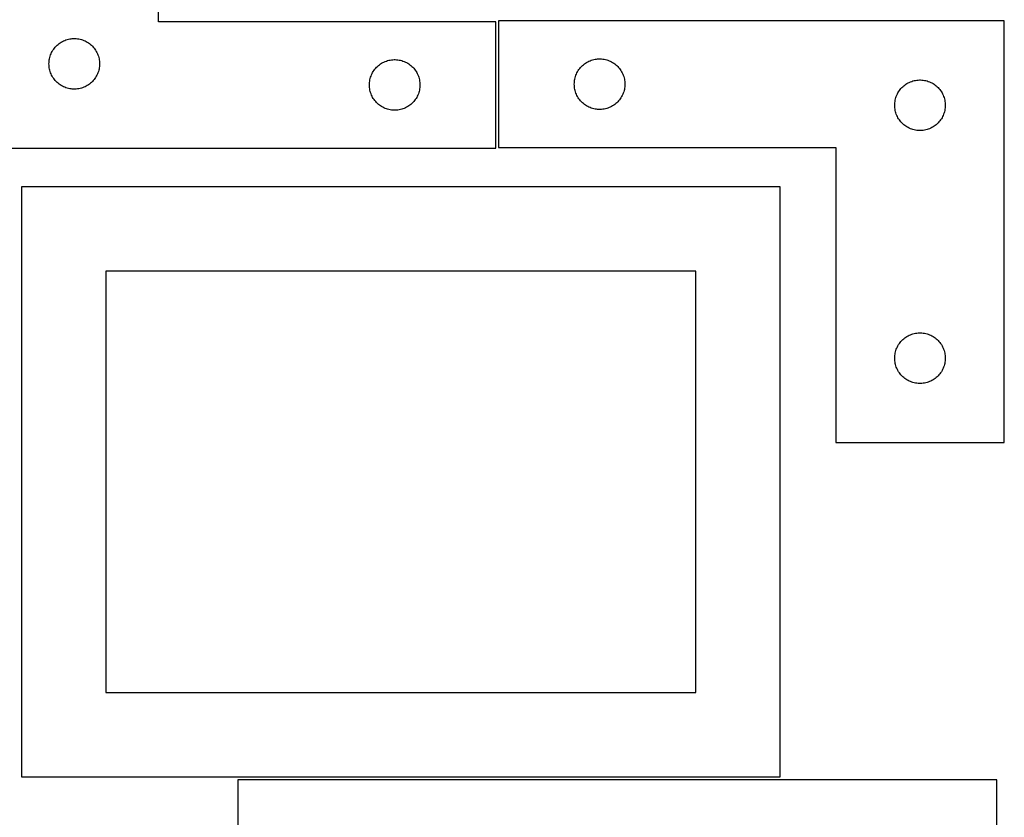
# Model space of a CAD drawing. Header units: millimetres. Extents: x 7 to 1493, y 7 to 2993.
# Tile 11 of 14: x 909 to 1493, y 1637 to 2110. Entities that reach past the tile are written whole.
import ezdxf

# ---------------------------------------------------------------- set-up
doc = ezdxf.new("R2010")
doc.units = ezdxf.units.MM
doc.layers.add('CUT', color=7, linetype='CONTINUOUS', true_color=0x000000)

msp = doc.modelspace()

# ---------------------------------------------------------------- linework, layer by layer
at = {"layer": 'CUT'}
for p, q in [((991.818665, 2109.276397), (991.818665, 2284.276397)), ((1191.818665, 2109.276397), (991.818665, 2109.276397)), ((1191.818665, 2034.276397), (1191.818665, 2109.276397)), ((1493.353114, 2109.716344), (1193.353114, 2109.716344)), ((1193.353114, 2109.716344), (1193.353114, 2034.716344)), ((1493.353114, 1859.716344), (1493.353114, 2109.716344)), ((932.209768, 2095.794604), (932.815451, 2096.273986)), ((932.815451, 2096.273986), (933.445009, 2096.721552)), ((933.445009, 2096.721552), (934.096773, 2097.136116)), ((934.096773, 2097.136116), (934.769014, 2097.516579)), ((934.769014, 2097.516579), (935.459949, 2097.861931)), ((935.459949, 2097.861931), (936.167747, 2098.171256)), ((936.167747, 2098.171256), (936.89053, 2098.443735)), ((936.89053, 2098.443735), (937.626381, 2098.678645)), ((937.626381, 2098.678645), (938.373349, 2098.875362)), ((938.373349, 2098.875362), (939.129454, 2099.033366)), ((939.129454, 2099.033366), (939.89269, 2099.152237)), ((939.89269, 2099.152237), (940.661033, 2099.23166)), ((940.661033, 2099.23166), (941.432447, 2099.271424)), ((941.432447, 2099.271424), (942.204884, 2099.271424)), ((942.204884, 2099.271424), (942.976297, 2099.23166)), ((942.976297, 2099.23166), (943.744641, 2099.152237)), ((943.744641, 2099.152237), (944.507877, 2099.033366)), ((944.507877, 2099.033366), (945.263981, 2098.875362)), ((945.263981, 2098.875362), (946.01095, 2098.678645)), ((946.01095, 2098.678645), (946.746801, 2098.443735)), ((946.746801, 2098.443735), (947.469584, 2098.171256)), ((947.469584, 2098.171256), (948.177381, 2097.861931)), ((948.177381, 2097.861931), (948.868316, 2097.516579)), ((948.868316, 2097.516579), (949.540557, 2097.136116)), ((949.540557, 2097.136116), (950.192321, 2096.721552)), ((950.192321, 2096.721552), (950.821879, 2096.273986)), ((950.821879, 2096.273986), (951.427563, 2095.794604)), ((928.073912, 2090.283205), (928.401359, 2090.982804)), ((928.401359, 2090.982804), (928.764387, 2091.664618)), ((928.764387, 2091.664618), (929.162032, 2092.32684)), ((929.162032, 2092.32684), (929.59324, 2092.967713)), ((929.59324, 2092.967713), (930.056868, 2093.585539)), ((930.056868, 2093.585539), (930.551686, 2094.178679)), ((930.551686, 2094.178679), (931.076382, 2094.745559)), ((931.076382, 2094.745559), (931.629565, 2095.284677)), ((931.629565, 2095.284677), (932.209768, 2095.794604)), ((951.427563, 2095.794604), (952.007765, 2095.284677)), ((952.007765, 2095.284677), (952.560948, 2094.745559)), ((952.560948, 2094.745559), (953.085644, 2094.178679)), ((953.085644, 2094.178679), (953.580462, 2093.585539)), ((953.580462, 2093.585539), (954.04409, 2092.967713)), ((954.04409, 2092.967713), (954.475299, 2092.32684)), ((954.475299, 2092.32684), (954.872944, 2091.664618)), ((954.872944, 2091.664618), (955.235971, 2090.982804)), ((955.235971, 2090.982804), (955.563419, 2090.283205)), ((926.818665, 2084.276397), (926.838554, 2085.048578)), ((926.838554, 2085.048578), (926.898167, 2085.818712)), ((926.898167, 2085.818712), (926.997347, 2086.584755)), ((926.997347, 2086.584755), (927.13583, 2087.344678)), ((927.13583, 2087.344678), (927.313249, 2088.096464)), ((927.313249, 2088.096464), (927.529135, 2088.838119)), ((927.529135, 2088.838119), (927.782913, 2089.567678)), ((927.782913, 2089.567678), (928.073912, 2090.283205)), ((955.563419, 2090.283205), (955.854418, 2089.567678)), ((955.854418, 2089.567678), (956.108196, 2088.838119)), ((956.108196, 2088.838119), (956.324081, 2088.096464)), ((956.324081, 2088.096464), (956.501501, 2087.344678)), ((956.501501, 2087.344678), (956.639984, 2086.584755)), ((956.639984, 2086.584755), (956.739163, 2085.818712)), ((956.739163, 2085.818712), (956.798777, 2085.048578)), ((956.798777, 2085.048578), (956.818665, 2084.276397)), ((1123.445009, 2084.221552), (1124.096773, 2084.636116)), ((1124.096773, 2084.636116), (1124.769014, 2085.016579)), ((1124.769014, 2085.016579), (1125.459949, 2085.361931)), ((1125.459949, 2085.361931), (1126.167747, 2085.671256)), ((1126.167747, 2085.671256), (1126.89053, 2085.943735)), ((1126.89053, 2085.943735), (1127.626381, 2086.178645)), ((1127.626381, 2086.178645), (1128.373349, 2086.375362)), ((1128.373349, 2086.375362), (1129.129454, 2086.533366)), ((1129.129454, 2086.533366), (1129.89269, 2086.652237)), ((1129.89269, 2086.652237), (1130.661033, 2086.73166)), ((1130.661033, 2086.73166), (1131.432447, 2086.771424)), ((1131.432447, 2086.771424), (1132.204884, 2086.771424)), ((1132.204884, 2086.771424), (1132.976297, 2086.73166)), ((1132.976297, 2086.73166), (1133.744641, 2086.652237)), ((1133.744641, 2086.652237), (1134.507877, 2086.533366)), ((1134.507877, 2086.533366), (1135.263981, 2086.375362)), ((1135.263981, 2086.375362), (1136.01095, 2086.178645)), ((1136.01095, 2086.178645), (1136.746801, 2085.943735)), ((1136.746801, 2085.943735), (1137.469584, 2085.671256)), ((1137.469584, 2085.671256), (1138.177381, 2085.361931)), ((1138.177381, 2085.361931), (1138.868316, 2085.016579)), ((1138.868316, 2085.016579), (1139.540557, 2084.636116)), ((1139.540557, 2084.636116), (1140.192321, 2084.221552)), ((1244.3499, 2084.213933), (1244.979459, 2084.661499)), ((1244.979459, 2084.661499), (1245.631222, 2085.076064)), ((1245.631222, 2085.076064), (1246.303463, 2085.456526)), ((1246.303463, 2085.456526), (1246.994399, 2085.801878)), ((1246.994399, 2085.801878), (1247.702196, 2086.111204)), ((1247.702196, 2086.111204), (1248.424979, 2086.383683)), ((1248.424979, 2086.383683), (1249.16083, 2086.618592)), ((1249.16083, 2086.618592), (1249.907798, 2086.81531)), ((1249.907798, 2086.81531), (1250.663903, 2086.973313)), ((1250.663903, 2086.973313), (1251.427139, 2087.092184)), ((1251.427139, 2087.092184), (1252.195483, 2087.171607)), ((1252.195483, 2087.171607), (1252.966896, 2087.211371)), ((1252.966896, 2087.211371), (1253.739333, 2087.211371)), ((1253.739333, 2087.211371), (1254.510746, 2087.171607)), ((1254.510746, 2087.171607), (1255.27909, 2087.092184)), ((1255.27909, 2087.092184), (1256.042326, 2086.973313)), ((1256.042326, 2086.973313), (1256.798431, 2086.81531)), ((1256.798431, 2086.81531), (1257.545399, 2086.618592)), ((1257.545399, 2086.618592), (1258.28125, 2086.383683)), ((1258.28125, 2086.383683), (1259.004033, 2086.111204)), ((1259.004033, 2086.111204), (1259.71183, 2085.801878)), ((1259.71183, 2085.801878), (1260.402766, 2085.456526)), ((1260.402766, 2085.456526), (1261.075006, 2085.076064)), ((1261.075006, 2085.076064), (1261.72677, 2084.661499)), ((1261.72677, 2084.661499), (1262.356329, 2084.213933)), ((926.838554, 2083.504216), (926.818665, 2084.276397)), ((926.898167, 2082.734082), (926.838554, 2083.504216)), ((926.997347, 2081.968038), (926.898167, 2082.734082)), ((927.13583, 2081.208116), (926.997347, 2081.968038)), ((927.313249, 2080.45633), (927.13583, 2081.208116)), ((927.529135, 2079.714674), (927.313249, 2080.45633)), ((927.782913, 2078.985116), (927.529135, 2079.714674)), ((928.073912, 2078.269588), (927.782913, 2078.985116)), ((955.854418, 2078.985116), (955.563419, 2078.269588)), ((956.108196, 2079.714674), (955.854418, 2078.985116)), ((956.324081, 2080.45633), (956.108196, 2079.714674)), ((956.501501, 2081.208116), (956.324081, 2080.45633)), ((956.639984, 2081.968038), (956.501501, 2081.208116)), ((956.739163, 2082.734082), (956.639984, 2081.968038)), ((956.798777, 2083.504216), (956.739163, 2082.734082)), ((956.818665, 2084.276397), (956.798777, 2083.504216)), ((1118.401359, 2078.482804), (1118.764387, 2079.164618)), ((1118.764387, 2079.164618), (1119.162032, 2079.82684)), ((1119.162032, 2079.82684), (1119.59324, 2080.467713)), ((1119.59324, 2080.467713), (1120.056868, 2081.085539)), ((1120.056868, 2081.085539), (1120.551686, 2081.678679)), ((1120.551686, 2081.678679), (1121.076382, 2082.245559)), ((1121.076382, 2082.245559), (1121.629565, 2082.784677)), ((1121.629565, 2082.784677), (1122.209768, 2083.294604)), ((1122.209768, 2083.294604), (1122.815451, 2083.773986)), ((1122.815451, 2083.773986), (1123.445009, 2084.221552)), ((1140.192321, 2084.221552), (1140.821879, 2083.773986)), ((1140.821879, 2083.773986), (1141.427563, 2083.294604)), ((1141.427563, 2083.294604), (1142.007765, 2082.784677)), ((1142.007765, 2082.784677), (1142.560948, 2082.245559)), ((1142.560948, 2082.245559), (1143.085644, 2081.678679)), ((1143.085644, 2081.678679), (1143.580462, 2081.085539)), ((1143.580462, 2081.085539), (1144.04409, 2080.467713)), ((1144.04409, 2080.467713), (1144.475299, 2079.82684)), ((1144.475299, 2079.82684), (1144.872944, 2079.164618)), ((1144.872944, 2079.164618), (1145.235971, 2078.482804)), ((1239.608361, 2078.223153), (1239.935808, 2078.922751)), ((1239.935808, 2078.922751), (1240.298836, 2079.604565)), ((1240.298836, 2079.604565), (1240.696481, 2080.266787)), ((1240.696481, 2080.266787), (1241.127689, 2080.907661)), ((1241.127689, 2080.907661), (1241.591317, 2081.525486)), ((1241.591317, 2081.525486), (1242.086135, 2082.118626)), ((1242.086135, 2082.118626), (1242.610832, 2082.685506)), ((1242.610832, 2082.685506), (1243.164014, 2083.224625)), ((1243.164014, 2083.224625), (1243.744217, 2083.734551)), ((1243.744217, 2083.734551), (1244.3499, 2084.213933)), ((1262.356329, 2084.213933), (1262.962012, 2083.734551)), ((1262.962012, 2083.734551), (1263.542215, 2083.224625)), ((1263.542215, 2083.224625), (1264.095397, 2082.685506)), ((1264.095397, 2082.685506), (1264.620093, 2082.118626)), ((1264.620093, 2082.118626), (1265.114912, 2081.525486)), ((1265.114912, 2081.525486), (1265.57854, 2080.907661)), ((1265.57854, 2080.907661), (1266.009748, 2080.266787)), ((1266.009748, 2080.266787), (1266.407393, 2079.604565)), ((1266.407393, 2079.604565), (1266.770421, 2078.922751)), ((1266.770421, 2078.922751), (1267.097868, 2078.223153)), ((928.401359, 2077.56999), (928.073912, 2078.269588)), ((928.764387, 2076.888176), (928.401359, 2077.56999)), ((929.162032, 2076.225954), (928.764387, 2076.888176)), ((929.59324, 2075.58508), (929.162032, 2076.225954)), ((930.056868, 2074.967255), (929.59324, 2075.58508)), ((930.551686, 2074.374115), (930.056868, 2074.967255)), ((931.076382, 2073.807235), (930.551686, 2074.374115)), ((931.629565, 2073.268116), (931.076382, 2073.807235)), ((932.209768, 2072.75819), (931.629565, 2073.268116)), ((952.007765, 2073.268116), (951.427563, 2072.75819)), ((952.560948, 2073.807235), (952.007765, 2073.268116)), ((953.085644, 2074.374115), (952.560948, 2073.807235)), ((953.580462, 2074.967255), (953.085644, 2074.374115)), ((954.04409, 2075.58508), (953.580462, 2074.967255)), ((954.475299, 2076.225954), (954.04409, 2075.58508)), ((954.872944, 2076.888176), (954.475299, 2076.225954)), ((955.235971, 2077.56999), (954.872944, 2076.888176)), ((955.563419, 2078.269588), (955.235971, 2077.56999)), ((1116.838554, 2072.548578), (1116.898167, 2073.318712)), ((1116.898167, 2073.318712), (1116.997347, 2074.084755)), ((1116.997347, 2074.084755), (1117.13583, 2074.844678)), ((1117.13583, 2074.844678), (1117.313249, 2075.596464)), ((1117.313249, 2075.596464), (1117.529135, 2076.338119)), ((1117.529135, 2076.338119), (1117.782913, 2077.067678)), ((1117.782913, 2077.067678), (1118.073912, 2077.783205)), ((1118.073912, 2077.783205), (1118.401359, 2078.482804)), ((1145.235971, 2078.482804), (1145.563419, 2077.783205)), ((1145.563419, 2077.783205), (1145.854418, 2077.067678)), ((1145.854418, 2077.067678), (1146.108196, 2076.338119)), ((1146.108196, 2076.338119), (1146.324081, 2075.596464)), ((1146.324081, 2075.596464), (1146.501501, 2074.844678)), ((1146.501501, 2074.844678), (1146.639984, 2074.084755)), ((1146.639984, 2074.084755), (1146.739163, 2073.318712)), ((1146.739163, 2073.318712), (1146.798777, 2072.548578)), ((1238.353114, 2072.216344), (1238.373003, 2072.988525)), ((1238.373003, 2072.988525), (1238.432616, 2073.758659)), ((1238.432616, 2073.758659), (1238.531796, 2074.524703)), ((1238.531796, 2074.524703), (1238.670279, 2075.284625)), ((1238.670279, 2075.284625), (1238.847699, 2076.036411)), ((1238.847699, 2076.036411), (1239.063584, 2076.778067)), ((1239.063584, 2076.778067), (1239.317362, 2077.507625)), ((1239.317362, 2077.507625), (1239.608361, 2078.223153)), ((1267.097868, 2078.223153), (1267.388867, 2077.507625)), ((1267.388867, 2077.507625), (1267.642645, 2076.778067)), ((1267.642645, 2076.778067), (1267.85853, 2076.036411)), ((1267.85853, 2076.036411), (1268.03595, 2075.284625)), ((1268.03595, 2075.284625), (1268.174433, 2074.524703)), ((1268.174433, 2074.524703), (1268.273613, 2073.758659)), ((1268.273613, 2073.758659), (1268.333226, 2072.988525)), ((1268.333226, 2072.988525), (1268.353114, 2072.216344)), ((1435.631222, 2072.576064), (1436.303463, 2072.956526)), ((1436.303463, 2072.956526), (1436.994399, 2073.301878)), ((1436.994399, 2073.301878), (1437.702196, 2073.611204)), ((1437.702196, 2073.611204), (1438.424979, 2073.883683)), ((1438.424979, 2073.883683), (1439.16083, 2074.118592)), ((1439.16083, 2074.118592), (1439.907798, 2074.31531)), ((1439.907798, 2074.31531), (1440.663903, 2074.473313)), ((1440.663903, 2074.473313), (1441.427139, 2074.592184)), ((1441.427139, 2074.592184), (1442.195483, 2074.671607)), ((1442.195483, 2074.671607), (1442.966896, 2074.711371)), ((1442.966896, 2074.711371), (1443.739333, 2074.711371)), ((1443.739333, 2074.711371), (1444.510746, 2074.671607)), ((1444.510746, 2074.671607), (1445.27909, 2074.592184)), ((1445.27909, 2074.592184), (1446.042326, 2074.473313)), ((1446.042326, 2074.473313), (1446.798431, 2074.31531)), ((1446.798431, 2074.31531), (1447.545399, 2074.118592)), ((1447.545399, 2074.118592), (1448.28125, 2073.883683)), ((1448.28125, 2073.883683), (1449.004033, 2073.611204)), ((1449.004033, 2073.611204), (1449.71183, 2073.301878)), ((1449.71183, 2073.301878), (1450.402766, 2072.956526)), ((1450.402766, 2072.956526), (1451.075006, 2072.576064)), ((932.815451, 2072.278808), (932.209768, 2072.75819)), ((933.445009, 2071.831242), (932.815451, 2072.278808)), ((934.096773, 2071.416677), (933.445009, 2071.831242)), ((934.769014, 2071.036215), (934.096773, 2071.416677)), ((935.459949, 2070.690863), (934.769014, 2071.036215)), ((936.167747, 2070.381537), (935.459949, 2070.690863)), ((936.89053, 2070.109058), (936.167747, 2070.381537)), ((937.626381, 2069.874149), (936.89053, 2070.109058)), ((938.373349, 2069.677431), (937.626381, 2069.874149)), ((939.129454, 2069.519428), (938.373349, 2069.677431)), ((939.89269, 2069.400557), (939.129454, 2069.519428)), ((940.661033, 2069.321134), (939.89269, 2069.400557)), ((941.432447, 2069.28137), (940.661033, 2069.321134)), ((942.204884, 2069.28137), (941.432447, 2069.28137)), ((942.976297, 2069.321134), (942.204884, 2069.28137)), ((943.744641, 2069.400557), (942.976297, 2069.321134)), ((944.507877, 2069.519428), (943.744641, 2069.400557)), ((945.263981, 2069.677431), (944.507877, 2069.519428)), ((946.01095, 2069.874149), (945.263981, 2069.677431)), ((946.746801, 2070.109058), (946.01095, 2069.874149)), ((947.469584, 2070.381537), (946.746801, 2070.109058)), ((948.177381, 2070.690863), (947.469584, 2070.381537)), ((948.868316, 2071.036215), (948.177381, 2070.690863)), ((949.540557, 2071.416677), (948.868316, 2071.036215)), ((950.192321, 2071.831242), (949.540557, 2071.416677)), ((950.821879, 2072.278808), (950.192321, 2071.831242)), ((951.427563, 2072.75819), (950.821879, 2072.278808)), ((1116.818665, 2071.776397), (1116.838554, 2072.548578)), ((1116.838554, 2071.004216), (1116.818665, 2071.776397)), ((1116.898167, 2070.234082), (1116.838554, 2071.004216)), ((1116.997347, 2069.468038), (1116.898167, 2070.234082)), ((1117.13583, 2068.708116), (1116.997347, 2069.468038)), ((1117.313249, 2067.95633), (1117.13583, 2068.708116)), ((1117.529135, 2067.214674), (1117.313249, 2067.95633)), ((1117.782913, 2066.485116), (1117.529135, 2067.214674)), ((1146.108196, 2067.214674), (1145.854418, 2066.485116)), ((1146.324081, 2067.95633), (1146.108196, 2067.214674)), ((1146.501501, 2068.708116), (1146.324081, 2067.95633)), ((1146.639984, 2069.468038), (1146.501501, 2068.708116)), ((1146.739163, 2070.234082), (1146.639984, 2069.468038)), ((1146.798777, 2071.004216), (1146.739163, 2070.234082)), ((1146.798777, 2072.548578), (1146.818665, 2071.776397)), ((1146.818665, 2071.776397), (1146.798777, 2071.004216)), ((1238.373003, 2071.444163), (1238.353114, 2072.216344)), ((1238.432616, 2070.674029), (1238.373003, 2071.444163)), ((1238.531796, 2069.907986), (1238.432616, 2070.674029)), ((1238.670279, 2069.148063), (1238.531796, 2069.907986)), ((1238.847699, 2068.396277), (1238.670279, 2069.148063)), ((1239.063584, 2067.654622), (1238.847699, 2068.396277)), ((1239.317362, 2066.925063), (1239.063584, 2067.654622)), ((1267.642645, 2067.654622), (1267.388867, 2066.925063)), ((1267.85853, 2068.396277), (1267.642645, 2067.654622)), ((1268.03595, 2069.148063), (1267.85853, 2068.396277)), ((1268.174433, 2069.907986), (1268.03595, 2069.148063)), ((1268.273613, 2070.674029), (1268.174433, 2069.907986)), ((1268.333226, 2071.444163), (1268.273613, 2070.674029)), ((1268.353114, 2072.216344), (1268.333226, 2071.444163)), ((1429.935808, 2066.422751), (1430.298836, 2067.104565)), ((1430.298836, 2067.104565), (1430.696481, 2067.766787)), ((1430.696481, 2067.766787), (1431.127689, 2068.407661)), ((1431.127689, 2068.407661), (1431.591317, 2069.025486)), ((1431.591317, 2069.025486), (1432.086135, 2069.618626)), ((1432.086135, 2069.618626), (1432.610832, 2070.185506)), ((1432.610832, 2070.185506), (1433.164014, 2070.724625)), ((1433.164014, 2070.724625), (1433.744217, 2071.234551)), ((1433.744217, 2071.234551), (1434.3499, 2071.713933)), ((1434.3499, 2071.713933), (1434.979459, 2072.161499)), ((1434.979459, 2072.161499), (1435.631222, 2072.576064)), ((1451.075006, 2072.576064), (1451.72677, 2072.161499)), ((1451.72677, 2072.161499), (1452.356329, 2071.713933)), ((1452.356329, 2071.713933), (1452.962012, 2071.234551)), ((1452.962012, 2071.234551), (1453.542215, 2070.724625)), ((1453.542215, 2070.724625), (1454.095397, 2070.185506)), ((1454.095397, 2070.185506), (1454.620093, 2069.618626)), ((1454.620093, 2069.618626), (1455.114912, 2069.025486)), ((1455.114912, 2069.025486), (1455.57854, 2068.407661)), ((1455.57854, 2068.407661), (1456.009748, 2067.766787)), ((1456.009748, 2067.766787), (1456.407393, 2067.104565)), ((1456.407393, 2067.104565), (1456.770421, 2066.422751)), ((1118.073912, 2065.769588), (1117.782913, 2066.485116)), ((1118.401359, 2065.06999), (1118.073912, 2065.769588)), ((1118.764387, 2064.388176), (1118.401359, 2065.06999)), ((1119.162032, 2063.725954), (1118.764387, 2064.388176)), ((1119.59324, 2063.08508), (1119.162032, 2063.725954)), ((1120.056868, 2062.467255), (1119.59324, 2063.08508)), ((1120.551686, 2061.874115), (1120.056868, 2062.467255)), ((1121.076382, 2061.307235), (1120.551686, 2061.874115)), ((1121.629565, 2060.768116), (1121.076382, 2061.307235)), ((1142.560948, 2061.307235), (1142.007765, 2060.768116)), ((1143.085644, 2061.874115), (1142.560948, 2061.307235)), ((1143.580462, 2062.467255), (1143.085644, 2061.874115)), ((1144.04409, 2063.08508), (1143.580462, 2062.467255)), ((1144.475299, 2063.725954), (1144.04409, 2063.08508)), ((1144.872944, 2064.388176), (1144.475299, 2063.725954)), ((1145.235971, 2065.06999), (1144.872944, 2064.388176)), ((1145.563419, 2065.769588), (1145.235971, 2065.06999)), ((1145.854418, 2066.485116), (1145.563419, 2065.769588)), ((1239.608361, 2066.209536), (1239.317362, 2066.925063)), ((1239.935808, 2065.509937), (1239.608361, 2066.209536)), ((1240.298836, 2064.828123), (1239.935808, 2065.509937)), ((1240.696481, 2064.165901), (1240.298836, 2064.828123)), ((1241.127689, 2063.525028), (1240.696481, 2064.165901)), ((1241.591317, 2062.907202), (1241.127689, 2063.525028)), ((1242.086135, 2062.314062), (1241.591317, 2062.907202)), ((1242.610832, 2061.747182), (1242.086135, 2062.314062)), ((1243.164014, 2061.208064), (1242.610832, 2061.747182)), ((1243.744217, 2060.698137), (1243.164014, 2061.208064)), ((1263.542215, 2061.208064), (1262.962012, 2060.698137)), ((1264.095397, 2061.747182), (1263.542215, 2061.208064)), ((1264.620093, 2062.314062), (1264.095397, 2061.747182)), ((1265.114912, 2062.907202), (1264.620093, 2062.314062)), ((1265.57854, 2063.525028), (1265.114912, 2062.907202)), ((1266.009748, 2064.165901), (1265.57854, 2063.525028)), ((1266.407393, 2064.828123), (1266.009748, 2064.165901)), ((1266.770421, 2065.509937), (1266.407393, 2064.828123)), ((1267.097868, 2066.209536), (1266.770421, 2065.509937)), ((1267.388867, 2066.925063), (1267.097868, 2066.209536)), ((1428.373003, 2060.488525), (1428.432616, 2061.258659)), ((1428.432616, 2061.258659), (1428.531796, 2062.024703)), ((1428.531796, 2062.024703), (1428.670279, 2062.784625)), ((1428.670279, 2062.784625), (1428.847699, 2063.536411)), ((1428.847699, 2063.536411), (1429.063584, 2064.278067)), ((1429.063584, 2064.278067), (1429.317362, 2065.007625)), ((1429.317362, 2065.007625), (1429.608361, 2065.723153)), ((1429.608361, 2065.723153), (1429.935808, 2066.422751)), ((1456.770421, 2066.422751), (1457.097868, 2065.723153)), ((1457.097868, 2065.723153), (1457.388867, 2065.007625)), ((1457.388867, 2065.007625), (1457.642645, 2064.278067)), ((1457.642645, 2064.278067), (1457.85853, 2063.536411)), ((1457.85853, 2063.536411), (1458.03595, 2062.784625)), ((1458.03595, 2062.784625), (1458.174433, 2062.024703)), ((1458.174433, 2062.024703), (1458.273613, 2061.258659)), ((1458.273613, 2061.258659), (1458.333226, 2060.488525)), ((1122.209768, 2060.25819), (1121.629565, 2060.768116)), ((1122.815451, 2059.778808), (1122.209768, 2060.25819)), ((1123.445009, 2059.331242), (1122.815451, 2059.778808)), ((1124.096773, 2058.916677), (1123.445009, 2059.331242)), ((1124.769014, 2058.536215), (1124.096773, 2058.916677)), ((1125.459949, 2058.190863), (1124.769014, 2058.536215)), ((1126.167747, 2057.881537), (1125.459949, 2058.190863)), ((1126.89053, 2057.609058), (1126.167747, 2057.881537)), ((1127.626381, 2057.374149), (1126.89053, 2057.609058)), ((1128.373349, 2057.177431), (1127.626381, 2057.374149)), ((1129.129454, 2057.019428), (1128.373349, 2057.177431)), ((1129.89269, 2056.900557), (1129.129454, 2057.019428)), ((1130.661033, 2056.821134), (1129.89269, 2056.900557)), ((1131.432447, 2056.78137), (1130.661033, 2056.821134)), ((1132.204884, 2056.78137), (1131.432447, 2056.78137)), ((1132.976297, 2056.821134), (1132.204884, 2056.78137)), ((1133.744641, 2056.900557), (1132.976297, 2056.821134)), ((1134.507877, 2057.019428), (1133.744641, 2056.900557)), ((1135.263981, 2057.177431), (1134.507877, 2057.019428)), ((1136.01095, 2057.374149), (1135.263981, 2057.177431)), ((1136.746801, 2057.609058), (1136.01095, 2057.374149)), ((1137.469584, 2057.881537), (1136.746801, 2057.609058)), ((1138.177381, 2058.190863), (1137.469584, 2057.881537)), ((1138.868316, 2058.536215), (1138.177381, 2058.190863)), ((1139.540557, 2058.916677), (1138.868316, 2058.536215)), ((1140.192321, 2059.331242), (1139.540557, 2058.916677)), ((1140.821879, 2059.778808), (1140.192321, 2059.331242)), ((1141.427563, 2060.25819), (1140.821879, 2059.778808)), ((1142.007765, 2060.768116), (1141.427563, 2060.25819)), ((1244.3499, 2060.218755), (1243.744217, 2060.698137)), ((1244.979459, 2059.771189), (1244.3499, 2060.218755)), ((1245.631222, 2059.356625), (1244.979459, 2059.771189)), ((1246.303463, 2058.976162), (1245.631222, 2059.356625)), ((1246.994399, 2058.63081), (1246.303463, 2058.976162)), ((1247.702196, 2058.321485), (1246.994399, 2058.63081)), ((1248.424979, 2058.049006), (1247.702196, 2058.321485)), ((1249.16083, 2057.814096), (1248.424979, 2058.049006)), ((1249.907798, 2057.617379), (1249.16083, 2057.814096)), ((1250.663903, 2057.459375), (1249.907798, 2057.617379)), ((1251.427139, 2057.340504), (1250.663903, 2057.459375)), ((1252.195483, 2057.261081), (1251.427139, 2057.340504)), ((1252.966896, 2057.221317), (1252.195483, 2057.261081)), ((1253.739333, 2057.221317), (1252.966896, 2057.221317)), ((1254.510746, 2057.261081), (1253.739333, 2057.221317)), ((1255.27909, 2057.340504), (1254.510746, 2057.261081)), ((1256.042326, 2057.459375), (1255.27909, 2057.340504)), ((1256.798431, 2057.617379), (1256.042326, 2057.459375)), ((1257.545399, 2057.814096), (1256.798431, 2057.617379)), ((1258.28125, 2058.049006), (1257.545399, 2057.814096)), ((1259.004033, 2058.321485), (1258.28125, 2058.049006)), ((1259.71183, 2058.63081), (1259.004033, 2058.321485)), ((1260.402766, 2058.976162), (1259.71183, 2058.63081)), ((1261.075006, 2059.356625), (1260.402766, 2058.976162)), ((1261.72677, 2059.771189), (1261.075006, 2059.356625)), ((1262.356329, 2060.218755), (1261.72677, 2059.771189)), ((1262.962012, 2060.698137), (1262.356329, 2060.218755)), ((1428.353114, 2059.716344), (1428.373003, 2060.488525)), ((1428.373003, 2058.944163), (1428.353114, 2059.716344)), ((1428.432616, 2058.174029), (1428.373003, 2058.944163)), ((1428.531796, 2057.407986), (1428.432616, 2058.174029)), ((1428.670279, 2056.648063), (1428.531796, 2057.407986)), ((1428.847699, 2055.896277), (1428.670279, 2056.648063)), ((1429.063584, 2055.154622), (1428.847699, 2055.896277)), ((1457.85853, 2055.896277), (1457.642645, 2055.154622)), ((1458.03595, 2056.648063), (1457.85853, 2055.896277)), ((1458.174433, 2057.407986), (1458.03595, 2056.648063)), ((1458.273613, 2058.174029), (1458.174433, 2057.407986)), ((1458.333226, 2058.944163), (1458.273613, 2058.174029)), ((1458.333226, 2060.488525), (1458.353114, 2059.716344)), ((1458.353114, 2059.716344), (1458.333226, 2058.944163)), ((1429.317362, 2054.425063), (1429.063584, 2055.154622)), ((1429.608361, 2053.709536), (1429.317362, 2054.425063)), ((1429.935808, 2053.009937), (1429.608361, 2053.709536)), ((1430.298836, 2052.328123), (1429.935808, 2053.009937)), ((1430.696481, 2051.665901), (1430.298836, 2052.328123)), ((1431.127689, 2051.025028), (1430.696481, 2051.665901)), ((1431.591317, 2050.407202), (1431.127689, 2051.025028)), ((1432.086135, 2049.814062), (1431.591317, 2050.407202)), ((1432.610832, 2049.247182), (1432.086135, 2049.814062)), ((1454.620093, 2049.814062), (1454.095397, 2049.247182)), ((1455.114912, 2050.407202), (1454.620093, 2049.814062)), ((1455.57854, 2051.025028), (1455.114912, 2050.407202)), ((1456.009748, 2051.665901), (1455.57854, 2051.025028)), ((1456.407393, 2052.328123), (1456.009748, 2051.665901)), ((1456.770421, 2053.009937), (1456.407393, 2052.328123)), ((1457.097868, 2053.709536), (1456.770421, 2053.009937)), ((1457.388867, 2054.425063), (1457.097868, 2053.709536)), ((1457.642645, 2055.154622), (1457.388867, 2054.425063)), ((1433.164014, 2048.708064), (1432.610832, 2049.247182)), ((1433.744217, 2048.198137), (1433.164014, 2048.708064)), ((1434.3499, 2047.718755), (1433.744217, 2048.198137)), ((1434.979459, 2047.271189), (1434.3499, 2047.718755)), ((1435.631222, 2046.856625), (1434.979459, 2047.271189)), ((1436.303463, 2046.476162), (1435.631222, 2046.856625)), ((1436.994399, 2046.13081), (1436.303463, 2046.476162)), ((1437.702196, 2045.821485), (1436.994399, 2046.13081)), ((1438.424979, 2045.549006), (1437.702196, 2045.821485)), ((1439.16083, 2045.314096), (1438.424979, 2045.549006)), ((1439.907798, 2045.117379), (1439.16083, 2045.314096)), ((1440.663903, 2044.959375), (1439.907798, 2045.117379)), ((1441.427139, 2044.840504), (1440.663903, 2044.959375)), ((1442.195483, 2044.761081), (1441.427139, 2044.840504)), ((1442.966896, 2044.721317), (1442.195483, 2044.761081)), ((1443.739333, 2044.721317), (1442.966896, 2044.721317)), ((1444.510746, 2044.761081), (1443.739333, 2044.721317)), ((1445.27909, 2044.840504), (1444.510746, 2044.761081)), ((1446.042326, 2044.959375), (1445.27909, 2044.840504)), ((1446.798431, 2045.117379), (1446.042326, 2044.959375)), ((1447.545399, 2045.314096), (1446.798431, 2045.117379)), ((1448.28125, 2045.549006), (1447.545399, 2045.314096)), ((1449.004033, 2045.821485), (1448.28125, 2045.549006)), ((1449.71183, 2046.13081), (1449.004033, 2045.821485)), ((1450.402766, 2046.476162), (1449.71183, 2046.13081)), ((1451.075006, 2046.856625), (1450.402766, 2046.476162)), ((1451.72677, 2047.271189), (1451.075006, 2046.856625)), ((1452.356329, 2047.718755), (1451.72677, 2047.271189)), ((1452.962012, 2048.198137), (1452.356329, 2047.718755)), ((1453.542215, 2048.708064), (1452.962012, 2048.198137)), ((1454.095397, 2049.247182), (1453.542215, 2048.708064)), ((891.818665, 2034.276397), (1191.818665, 2034.276397)), ((1193.353114, 2034.716344), (1393.353114, 2034.716344)), ((1393.353114, 2034.716344), (1393.353114, 1859.716344)), ((1360.484972, 2011.431532), (910.484972, 2011.431532)), ((910.484972, 2011.431532), (910.484972, 1661.431532)), ((1360.484972, 1661.431532), (1360.484972, 2011.431532)), ((1310.484972, 1961.431532), (960.484972, 1961.431532)), ((960.484972, 1961.431532), (960.484972, 1711.431532)), ((1310.484972, 1711.431532), (1310.484972, 1961.431532)), ((1433.164014, 1920.724625), (1433.744217, 1921.234551)), ((1433.744217, 1921.234551), (1434.3499, 1921.713933)), ((1434.3499, 1921.713933), (1434.979459, 1922.161499)), ((1434.979459, 1922.161499), (1435.631222, 1922.576064)), ((1435.631222, 1922.576064), (1436.303463, 1922.956526)), ((1436.303463, 1922.956526), (1436.994399, 1923.301878)), ((1436.994399, 1923.301878), (1437.702196, 1923.611204)), ((1437.702196, 1923.611204), (1438.424979, 1923.883683)), ((1438.424979, 1923.883683), (1439.16083, 1924.118592)), ((1439.16083, 1924.118592), (1439.907798, 1924.31531)), ((1439.907798, 1924.31531), (1440.663903, 1924.473313)), ((1440.663903, 1924.473313), (1441.427139, 1924.592184)), ((1441.427139, 1924.592184), (1442.195483, 1924.671607)), ((1442.195483, 1924.671607), (1442.966896, 1924.711371)), ((1442.966896, 1924.711371), (1443.739333, 1924.711371)), ((1443.739333, 1924.711371), (1444.510746, 1924.671607)), ((1444.510746, 1924.671607), (1445.27909, 1924.592184)), ((1445.27909, 1924.592184), (1446.042326, 1924.473313)), ((1446.042326, 1924.473313), (1446.798431, 1924.31531)), ((1446.798431, 1924.31531), (1447.545399, 1924.118592)), ((1447.545399, 1924.118592), (1448.28125, 1923.883683)), ((1448.28125, 1923.883683), (1449.004033, 1923.611204)), ((1449.004033, 1923.611204), (1449.71183, 1923.301878)), ((1449.71183, 1923.301878), (1450.402766, 1922.956526)), ((1450.402766, 1922.956526), (1451.075006, 1922.576064)), ((1451.075006, 1922.576064), (1451.72677, 1922.161499)), ((1451.72677, 1922.161499), (1452.356329, 1921.713933)), ((1452.356329, 1921.713933), (1452.962012, 1921.234551)), ((1452.962012, 1921.234551), (1453.542215, 1920.724625)), ((1429.317362, 1915.007625), (1429.608361, 1915.723153)), ((1429.608361, 1915.723153), (1429.935808, 1916.422751)), ((1429.935808, 1916.422751), (1430.298836, 1917.104565)), ((1430.298836, 1917.104565), (1430.696481, 1917.766787)), ((1430.696481, 1917.766787), (1431.127689, 1918.407661)), ((1431.127689, 1918.407661), (1431.591317, 1919.025486)), ((1431.591317, 1919.025486), (1432.086135, 1919.618626)), ((1432.086135, 1919.618626), (1432.610832, 1920.185506)), ((1432.610832, 1920.185506), (1433.164014, 1920.724625)), ((1453.542215, 1920.724625), (1454.095397, 1920.185506)), ((1454.095397, 1920.185506), (1454.620093, 1919.618626)), ((1454.620093, 1919.618626), (1455.114912, 1919.025486)), ((1455.114912, 1919.025486), (1455.57854, 1918.407661)), ((1455.57854, 1918.407661), (1456.009748, 1917.766787)), ((1456.009748, 1917.766787), (1456.407393, 1917.104565)), ((1456.407393, 1917.104565), (1456.770421, 1916.422751)), ((1456.770421, 1916.422751), (1457.097868, 1915.723153)), ((1457.097868, 1915.723153), (1457.388867, 1915.007625)), ((1428.353114, 1909.716344), (1428.373003, 1910.488525)), ((1428.373003, 1908.944163), (1428.353114, 1909.716344)), ((1428.373003, 1910.488525), (1428.432616, 1911.258659)), ((1428.432616, 1911.258659), (1428.531796, 1912.024703)), ((1428.531796, 1912.024703), (1428.670279, 1912.784625)), ((1428.670279, 1912.784625), (1428.847699, 1913.536411)), ((1428.847699, 1913.536411), (1429.063584, 1914.278067)), ((1429.063584, 1914.278067), (1429.317362, 1915.007625)), ((1457.388867, 1915.007625), (1457.642645, 1914.278067)), ((1457.642645, 1914.278067), (1457.85853, 1913.536411)), ((1457.85853, 1913.536411), (1458.03595, 1912.784625)), ((1458.03595, 1912.784625), (1458.174433, 1912.024703)), ((1458.174433, 1912.024703), (1458.273613, 1911.258659)), ((1458.273613, 1911.258659), (1458.333226, 1910.488525)), ((1458.333226, 1910.488525), (1458.353114, 1909.716344)), ((1458.353114, 1909.716344), (1458.333226, 1908.944163)), ((1428.432616, 1908.174029), (1428.373003, 1908.944163)), ((1428.531796, 1907.407986), (1428.432616, 1908.174029)), ((1428.670279, 1906.648063), (1428.531796, 1907.407986)), ((1428.847699, 1905.896277), (1428.670279, 1906.648063)), ((1429.063584, 1905.154622), (1428.847699, 1905.896277)), ((1429.317362, 1904.425063), (1429.063584, 1905.154622)), ((1429.608361, 1903.709536), (1429.317362, 1904.425063)), ((1429.935808, 1903.009937), (1429.608361, 1903.709536)), ((1457.097868, 1903.709536), (1456.770421, 1903.009937)), ((1457.388867, 1904.425063), (1457.097868, 1903.709536)), ((1457.642645, 1905.154622), (1457.388867, 1904.425063)), ((1457.85853, 1905.896277), (1457.642645, 1905.154622)), ((1458.03595, 1906.648063), (1457.85853, 1905.896277)), ((1458.174433, 1907.407986), (1458.03595, 1906.648063)), ((1458.273613, 1908.174029), (1458.174433, 1907.407986)), ((1458.333226, 1908.944163), (1458.273613, 1908.174029)), ((1430.298836, 1902.328123), (1429.935808, 1903.009937)), ((1430.696481, 1901.665901), (1430.298836, 1902.328123)), ((1431.127689, 1901.025028), (1430.696481, 1901.665901)), ((1431.591317, 1900.407202), (1431.127689, 1901.025028)), ((1432.086135, 1899.814062), (1431.591317, 1900.407202)), ((1432.610832, 1899.247182), (1432.086135, 1899.814062)), ((1433.164014, 1898.708064), (1432.610832, 1899.247182)), ((1433.744217, 1898.198137), (1433.164014, 1898.708064)), ((1434.3499, 1897.718755), (1433.744217, 1898.198137)), ((1434.979459, 1897.271189), (1434.3499, 1897.718755)), ((1452.356329, 1897.718755), (1451.72677, 1897.271189)), ((1452.962012, 1898.198137), (1452.356329, 1897.718755)), ((1453.542215, 1898.708064), (1452.962012, 1898.198137)), ((1454.095397, 1899.247182), (1453.542215, 1898.708064)), ((1454.620093, 1899.814062), (1454.095397, 1899.247182)), ((1455.114912, 1900.407202), (1454.620093, 1899.814062)), ((1455.57854, 1901.025028), (1455.114912, 1900.407202)), ((1456.009748, 1901.665901), (1455.57854, 1901.025028)), ((1456.407393, 1902.328123), (1456.009748, 1901.665901)), ((1456.770421, 1903.009937), (1456.407393, 1902.328123)), ((1435.631222, 1896.856625), (1434.979459, 1897.271189)), ((1436.303463, 1896.476162), (1435.631222, 1896.856625)), ((1436.994399, 1896.13081), (1436.303463, 1896.476162)), ((1437.702196, 1895.821485), (1436.994399, 1896.13081)), ((1438.424979, 1895.549006), (1437.702196, 1895.821485)), ((1439.16083, 1895.314096), (1438.424979, 1895.549006)), ((1439.907798, 1895.117379), (1439.16083, 1895.314096)), ((1440.663903, 1894.959375), (1439.907798, 1895.117379)), ((1441.427139, 1894.840504), (1440.663903, 1894.959375)), ((1442.195483, 1894.761081), (1441.427139, 1894.840504)), ((1442.966896, 1894.721317), (1442.195483, 1894.761081)), ((1443.739333, 1894.721317), (1442.966896, 1894.721317)), ((1444.510746, 1894.761081), (1443.739333, 1894.721317)), ((1445.27909, 1894.840504), (1444.510746, 1894.761081)), ((1446.042326, 1894.959375), (1445.27909, 1894.840504)), ((1446.798431, 1895.117379), (1446.042326, 1894.959375)), ((1447.545399, 1895.314096), (1446.798431, 1895.117379)), ((1448.28125, 1895.549006), (1447.545399, 1895.314096)), ((1449.004033, 1895.821485), (1448.28125, 1895.549006)), ((1449.71183, 1896.13081), (1449.004033, 1895.821485)), ((1450.402766, 1896.476162), (1449.71183, 1896.13081)), ((1451.075006, 1896.856625), (1450.402766, 1896.476162)), ((1451.72677, 1897.271189), (1451.075006, 1896.856625)), ((1393.353114, 1859.716344), (1493.353114, 1859.716344)), ((960.484972, 1711.431532), (1310.484972, 1711.431532)), ((910.484972, 1661.431532), (1360.484972, 1661.431532)), ((1488.904939, 1659.696302), (1038.904939, 1659.696302)), ((1038.904939, 1659.696302), (1038.904939, 1309.696302)), ((1488.904939, 1309.696302), (1488.904939, 1659.696302))]:
    msp.add_line(p, q, dxfattribs=at)

doc.saveas('drawing.dxf')
